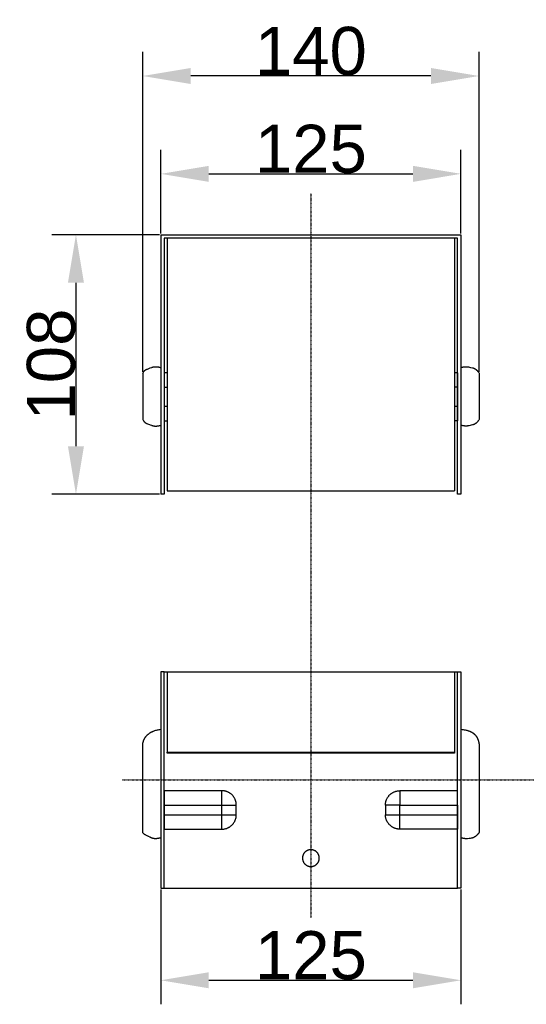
# Model space of a CAD drawing. Header units: millimetres. Extents: x 580 to 2065, y -13 to 1037.
# Tile 4 of 7: x 1121 to 1332, y 339 to 748. Entities that reach past the tile are written whole.
import ezdxf

# ---------------------------------------------------------------- set-up
doc = ezdxf.new("R2010")
doc.units = ezdxf.units.MM
doc.header["$LTSCALE"] = 0.1
doc.linetypes.add('CENTER', pattern=[0.6, 0.375, -0.075, 0.075, -0.075])
for name, color, linetype in [('CEN', 1, 'CENTER'), ('DEFAULT', 7, 'Continuous'), ('OUTLINE', 2, 'Continuous')]:
    doc.layers.add(name, color=color, linetype=linetype)
doc.styles.add('ARIAL', font='arial_0.ttf')
doc.dimstyles.new('DIMENSION STYLE 01', dxfattribs={"dimtxt": 20, "dimasz": 20, "dimexe": 10, "dimexo": 0.5, "dimgap": 0.09, "dimtad": 1, "dimtoh": 1, "dimdec": 0, "dimzin": 0, "dimdsep": 46, "dimtxsty": 'ARIAL', "dimcen": 0.5, "dimadec": 1, "dimazin": 0, "dimtfac": 1, "dimtdec": 4, "dimtofl": 0, "dimtmove": 0, "dimatfit": 3, "dimfxl": 1, "dimtolj": 1, "dimtzin": 0, "dimarcsym": 0})

# ---------------------------------------------------------------- blocks, each defined once
blk = doc.blocks.new('*D155')
at = {"layer": 'DEFAULT', "color": 0, "lineweight": -2, "transparency": 16777216}
for p, q in [((1180.06, 659.47), (1180.06, 694.31)), ((1305.06, 659.47), (1305.06, 694.31)), ((1200.06, 684.31), (1285.06, 684.31))]:
    blk.add_line(p, q, dxfattribs=at)
at = {"layer": 'DEFAULT', "color": 0, "transparency": 16777216}
for points in [[(1200.06, 687.64), (1200.06, 680.97), (1180.06, 684.31)], [(1285.06, 687.64), (1285.06, 680.97), (1305.06, 684.31)]]:
    blk.add_solid(points, dxfattribs=at)
at = {"layer": 'Defpoints', "color": 0, "transparency": 16777216}
for p in [(1305.06, 684.31), (1180.06, 658.97), (1305.06, 658.97)]:
    blk.add_point(p, dxfattribs=at)
at = {"layer": 'DEFAULT', "color": 0, "transparency": 16777216, "insert": (1242.56, 694.61), "char_height": 20, "attachment_point": 5, "style": 'ARIAL'}
blk.add_mtext('\\A1;125', dxfattribs=at)
blk = doc.blocks.new('*D156')
at = {"layer": 'DEFAULT', "color": 0, "lineweight": -2, "transparency": 16777216}
for p, q in [((1172.56, 601.88), (1172.56, 735.03)), ((1312.56, 601.88), (1312.56, 735.03)), ((1292.56, 725.03), (1192.56, 725.03))]:
    blk.add_line(p, q, dxfattribs=at)
at = {"layer": 'DEFAULT', "color": 0, "transparency": 16777216}
for points in [[(1192.56, 728.36), (1192.56, 721.69), (1172.56, 725.03)], [(1292.56, 728.36), (1292.56, 721.69), (1312.56, 725.03)]]:
    blk.add_solid(points, dxfattribs=at)
at = {"layer": 'Defpoints', "color": 0, "transparency": 16777216}
for p in [(1172.56, 725.03), (1172.56, 601.38), (1312.56, 601.38)]:
    blk.add_point(p, dxfattribs=at)
at = {"layer": 'DEFAULT', "color": 0, "transparency": 16777216, "insert": (1242.56, 735.33), "char_height": 20, "attachment_point": 5, "style": 'ARIAL'}
blk.add_mtext('\\A1;140', dxfattribs=at)
blk = doc.blocks.new('*D158')
at = {"layer": 'DEFAULT', "color": 0, "lineweight": -2, "transparency": 16777216}
for p, q in [((1179.56, 658.97), (1134.76, 658.97)), ((1144.76, 638.97), (1144.76, 570.97)), ((1179.56, 550.97), (1134.76, 550.97))]:
    blk.add_line(p, q, dxfattribs=at)
at = {"layer": 'DEFAULT', "color": 0, "transparency": 16777216}
for points in [[(1141.43, 638.97), (1148.1, 638.97), (1144.76, 658.97)], [(1141.43, 570.97), (1148.1, 570.97), (1144.76, 550.97)]]:
    blk.add_solid(points, dxfattribs=at)
at = {"layer": 'Defpoints', "color": 0, "transparency": 16777216}
for p in [(1180.06, 658.97), (1144.76, 550.97), (1180.06, 550.97)]:
    blk.add_point(p, dxfattribs=at)
at = {"layer": 'DEFAULT', "color": 0, "transparency": 16777216, "insert": (1134.46, 604.97), "char_height": 20, "attachment_point": 5, "rotation": 90, "style": 'ARIAL'}
blk.add_mtext('\\A1;108', dxfattribs=at)
blk = doc.blocks.new('*D159')
at = {"layer": 'DEFAULT', "color": 0, "lineweight": -2, "transparency": 16777216}
for p, q in [((1180.06, 386.61), (1180.06, 338.78)), ((1305.06, 386.61), (1305.06, 338.78)), ((1200.06, 348.78), (1285.06, 348.78))]:
    blk.add_line(p, q, dxfattribs=at)
at = {"layer": 'DEFAULT', "color": 0, "transparency": 16777216}
for points in [[(1200.06, 352.11), (1200.06, 345.44), (1180.06, 348.78)], [(1285.06, 352.11), (1285.06, 345.44), (1305.06, 348.78)]]:
    blk.add_solid(points, dxfattribs=at)
at = {"layer": 'Defpoints', "color": 0, "transparency": 16777216}
for p in [(1180.06, 387.11), (1305.06, 387.11), (1305.06, 348.78)]:
    blk.add_point(p, dxfattribs=at)
at = {"layer": 'DEFAULT', "color": 0, "transparency": 16777216, "insert": (1242.56, 359.08), "char_height": 20, "attachment_point": 5, "style": 'ARIAL'}
blk.add_mtext('\\A1;125', dxfattribs=at)

msp = doc.modelspace()

# ---------------------------------------------------------------- linework, layer by layer
at = {"layer": 'CEN'}
for p, q in [((1242.56, 676.19), (1242.56, 374.76)), ((1163.96, 432.11), (1490.65, 432.11))]:
    msp.add_line(p, q, dxfattribs=at)
at = {"layer": 'OUTLINE'}
for p, q in [((1180.06, 658.97), (1305.06, 658.97)), ((1180.06, 658.97), (1180.06, 595.97)), ((1181.51, 657.51), (1181.51, 550.97)), ((1182.72, 657.51), (1181.51, 657.51)), ((1182.72, 657.51), (1182.72, 595.97)), ((1302.41, 657.51), (1182.72, 657.51)), ((1303.61, 657.51), (1302.41, 657.51)), ((1302.41, 657.51), (1302.41, 595.97)), ((1303.61, 595.97), (1303.61, 657.51)), ((1305.06, 658.97), (1305.06, 550.97)), ((1173.16, 602.22), (1173.24, 602.31)), ((1173.24, 602.31), (1173.28, 602.36)), ((1173.28, 602.36), (1173.32, 602.4)), ((1173.32, 602.4), (1173.36, 602.44)), ((1173.36, 602.44), (1173.41, 602.49)), ((1173.41, 602.49), (1173.46, 602.53)), ((1173.46, 602.53), (1173.5, 602.57)), ((1173.5, 602.57), (1173.56, 602.62)), ((1173.56, 602.62), (1173.61, 602.66)), ((1173.61, 602.66), (1173.67, 602.7)), ((1173.67, 602.7), (1173.73, 602.74)), ((1173.73, 602.74), (1173.79, 602.78)), ((1173.79, 602.78), (1173.86, 602.82)), ((1173.86, 602.82), (1173.93, 602.86)), ((1173.93, 602.86), (1174.01, 602.9)), ((1174.01, 602.9), (1174.09, 602.94)), ((1174.09, 602.94), (1174.17, 602.97)), ((1174.17, 602.97), (1174.34, 603.04)), ((1174.34, 603.04), (1174.52, 603.11)), ((1174.52, 603.11), (1175.7, 603.53)), ((1175.7, 603.53), (1176.26, 603.76)), ((1176.26, 603.76), (1176.36, 603.79)), ((1176.36, 603.79), (1176.46, 603.83)), ((1176.46, 603.83), (1176.56, 603.86)), ((1176.56, 603.86), (1176.67, 603.89)), ((1176.67, 603.89), (1176.77, 603.92)), ((1176.77, 603.92), (1176.88, 603.95)), ((1176.88, 603.95), (1176.98, 603.97)), ((1176.98, 603.97), (1177.09, 603.99)), ((1177.09, 603.99), (1177.2, 604.01)), ((1177.2, 604.01), (1177.31, 604.03)), ((1177.31, 604.03), (1177.42, 604.04)), ((1177.42, 604.04), (1177.53, 604.05)), ((1177.53, 604.05), (1177.64, 604.06)), ((1177.64, 604.06), (1177.76, 604.07)), ((1177.76, 604.07), (1177.87, 604.07)), ((1177.87, 604.07), (1177.98, 604.07)), ((1177.98, 604.07), (1178.09, 604.07)), ((1178.09, 604.07), (1178.21, 604.07)), ((1178.21, 604.07), (1178.33, 604.06)), ((1178.33, 604.06), (1178.45, 604.05)), ((1178.45, 604.05), (1178.57, 604.04)), ((1178.57, 604.04), (1178.69, 604.03)), ((1178.69, 604.03), (1178.81, 604.01)), ((1178.81, 604.01), (1179.05, 603.98)), ((1179.05, 603.98), (1179.18, 603.95)), ((1179.18, 603.95), (1179.3, 603.93)), ((1179.3, 603.93), (1179.56, 603.87)), ((1179.56, 603.87), (1179.81, 603.8)), ((1179.81, 603.8), (1180.06, 603.73)), ((1305.06, 603.73), (1305.32, 603.8)), ((1305.32, 603.8), (1305.57, 603.87)), ((1305.57, 603.87), (1305.83, 603.93)), ((1305.83, 603.93), (1305.96, 603.95)), ((1305.96, 603.95), (1306.08, 603.98)), ((1306.08, 603.98), (1306.2, 604)), ((1306.2, 604), (1306.32, 604.01)), ((1306.32, 604.01), (1306.44, 604.03)), ((1306.44, 604.03), (1306.56, 604.04)), ((1306.56, 604.04), (1306.68, 604.05)), ((1306.68, 604.05), (1306.8, 604.06)), ((1306.8, 604.06), (1306.92, 604.07)), ((1306.92, 604.07), (1307.04, 604.07)), ((1307.04, 604.07), (1307.16, 604.07)), ((1307.16, 604.07), (1307.27, 604.07)), ((1307.27, 604.07), (1307.38, 604.06)), ((1307.38, 604.06), (1307.49, 604.06)), ((1307.49, 604.06), (1307.61, 604.05)), ((1307.61, 604.05), (1307.72, 604.04)), ((1307.72, 604.04), (1307.83, 604.02)), ((1307.83, 604.02), (1307.94, 604.01)), ((1307.94, 604.01), (1308.05, 603.99)), ((1308.05, 603.99), (1308.16, 603.97)), ((1308.16, 603.97), (1308.95, 603.79)), ((1308.95, 603.79), (1309.88, 603.58)), ((1309.88, 603.58), (1310.07, 603.53)), ((1310.07, 603.53), (1310.25, 603.47)), ((1310.25, 603.47), (1310.33, 603.45)), ((1310.33, 603.45), (1310.42, 603.42)), ((1310.42, 603.42), (1310.49, 603.39)), ((1310.49, 603.39), (1310.57, 603.36)), ((1310.57, 603.36), (1310.64, 603.33)), ((1310.64, 603.33), (1310.71, 603.3)), ((1310.71, 603.3), (1310.77, 603.27)), ((1310.77, 603.27), (1310.83, 603.24)), ((1310.83, 603.24), (1310.89, 603.21)), ((1310.89, 603.21), (1310.94, 603.17)), ((1310.94, 603.17), (1310.99, 603.14)), ((1310.99, 603.14), (1311.04, 603.11)), ((1311.04, 603.11), (1311.09, 603.07)), ((1311.09, 603.07), (1311.14, 603.04)), ((1311.14, 603.04), (1311.18, 603)), ((1311.18, 603), (1311.22, 602.97)), ((1311.22, 602.97), (1311.31, 602.9)), ((1311.31, 602.9), (1311.4, 602.82)), ((1311.4, 602.82), (1311.48, 602.74)), ((1311.48, 602.74), (1311.57, 602.65)), ((1311.57, 602.65), (1311.65, 602.57)), ((1311.65, 602.57), (1311.73, 602.48)), ((1311.73, 602.48), (1311.81, 602.4)), ((1311.81, 602.4), (1311.89, 602.31)), ((1311.89, 602.31), (1311.97, 602.22)), ((1172.56, 601.38), (1172.7, 601.6)), ((1172.56, 601.37), (1172.56, 582.06)), ((1172.7, 601.6), (1172.85, 601.81)), ((1172.85, 601.81), (1172.93, 601.92)), ((1172.93, 601.92), (1173, 602.02)), ((1173, 602.02), (1173.08, 602.12)), ((1173.08, 602.12), (1173.16, 602.22)), ((1182.72, 601.55), (1181.52, 601.55)), ((1181.52, 601.55), (1181.52, 595.55)), ((1303.61, 601.55), (1302.41, 601.55)), ((1303.61, 601.55), (1303.61, 595.55)), ((1311.97, 602.22), (1312.05, 602.12)), ((1312.05, 602.12), (1312.13, 602.02)), ((1312.13, 602.02), (1312.2, 601.91)), ((1312.2, 601.91), (1312.28, 601.81)), ((1312.28, 601.81), (1312.43, 601.6)), ((1312.43, 601.6), (1312.56, 601.38)), ((1312.56, 601.37), (1312.56, 582.06)), ((1180.06, 595.97), (1180.06, 550.97)), ((1181.52, 595.55), (1182.72, 595.55)), ((1181.52, 595.55), (1181.52, 587.55)), ((1182.72, 595.97), (1182.72, 552.47)), ((1302.41, 595.97), (1302.41, 552.47)), ((1303.61, 595.55), (1302.41, 595.55)), ((1303.61, 550.97), (1303.61, 595.97)), ((1303.61, 595.55), (1303.61, 587.55)), ((1182.72, 587.55), (1181.52, 587.55)), ((1181.52, 587.55), (1181.52, 581.55)), ((1303.61, 587.55), (1302.41, 587.55)), ((1303.61, 587.55), (1303.61, 581.55)), ((1172.56, 582.06), (1172.7, 581.84)), ((1172.7, 581.84), (1172.85, 581.63)), ((1312.42, 581.84), (1312.28, 581.63)), ((1312.56, 582.06), (1312.42, 581.84)), ((1172.85, 581.63), (1172.92, 581.53)), ((1172.92, 581.53), (1173, 581.42)), ((1173, 581.42), (1173.08, 581.32)), ((1173.08, 581.32), (1173.16, 581.22)), ((1173.16, 581.22), (1173.24, 581.13)), ((1173.24, 581.13), (1173.28, 581.09)), ((1173.28, 581.09), (1173.32, 581.04)), ((1173.32, 581.04), (1173.36, 581)), ((1173.36, 581), (1173.41, 580.96)), ((1173.41, 580.96), (1173.45, 580.91)), ((1173.45, 580.91), (1173.5, 580.87)), ((1173.5, 580.87), (1173.55, 580.83)), ((1173.55, 580.83), (1173.61, 580.79)), ((1173.61, 580.79), (1173.66, 580.74)), ((1173.66, 580.74), (1173.72, 580.7)), ((1173.72, 580.7), (1173.79, 580.66)), ((1173.79, 580.66), (1173.86, 580.62)), ((1173.86, 580.62), (1173.93, 580.58)), ((1173.93, 580.58), (1174.01, 580.54)), ((1174.01, 580.54), (1174.08, 580.51)), ((1174.08, 580.51), (1174.17, 580.47)), ((1174.17, 580.47), (1174.34, 580.4)), ((1174.34, 580.4), (1174.51, 580.33)), ((1174.51, 580.33), (1175.41, 580.02)), ((1175.41, 580.02), (1175.69, 579.91)), ((1175.69, 579.91), (1176.25, 579.69)), ((1176.25, 579.69), (1176.35, 579.65)), ((1176.35, 579.65), (1176.45, 579.61)), ((1176.45, 579.61), (1176.55, 579.58)), ((1176.55, 579.58), (1176.66, 579.55)), ((1176.66, 579.55), (1176.76, 579.52)), ((1176.76, 579.52), (1176.87, 579.49)), ((1176.87, 579.49), (1176.97, 579.47)), ((1176.97, 579.47), (1177.08, 579.45)), ((1177.08, 579.45), (1177.19, 579.43)), ((1177.19, 579.43), (1177.3, 579.42)), ((1177.3, 579.42), (1177.41, 579.4)), ((1177.41, 579.4), (1177.52, 579.39)), ((1177.52, 579.39), (1177.63, 579.38)), ((1177.63, 579.38), (1177.75, 579.38)), ((1177.75, 579.38), (1177.86, 579.37)), ((1177.86, 579.37), (1177.97, 579.37)), ((1177.97, 579.37), (1178.09, 579.37)), ((1178.09, 579.37), (1178.21, 579.37)), ((1178.21, 579.37), (1178.33, 579.38)), ((1178.33, 579.38), (1178.45, 579.39)), ((1178.45, 579.39), (1178.57, 579.4)), ((1178.57, 579.4), (1178.69, 579.41)), ((1178.69, 579.41), (1178.81, 579.43)), ((1178.81, 579.43), (1178.92, 579.44)), ((1178.92, 579.44), (1179.04, 579.46)), ((1179.04, 579.46), (1179.17, 579.49)), ((1179.17, 579.49), (1179.3, 579.51)), ((1179.3, 579.51), (1179.56, 579.57)), ((1179.56, 579.57), (1179.81, 579.64)), ((1179.81, 579.64), (1180.06, 579.71)), ((1181.52, 581.55), (1182.72, 581.55)), ((1303.61, 581.55), (1302.41, 581.55)), ((1305.32, 579.64), (1305.06, 579.71)), ((1305.57, 579.57), (1305.32, 579.64)), ((1305.82, 579.51), (1305.57, 579.57)), ((1305.95, 579.49), (1305.82, 579.51)), ((1306.08, 579.46), (1305.95, 579.49)), ((1306.32, 579.43), (1306.08, 579.46)), ((1306.44, 579.41), (1306.32, 579.43)), ((1306.56, 579.4), (1306.44, 579.41)), ((1306.67, 579.39), (1306.56, 579.4)), ((1306.79, 579.38), (1306.67, 579.39)), ((1306.91, 579.37), (1306.79, 579.38)), ((1307.03, 579.37), (1306.91, 579.37)), ((1307.15, 579.37), (1307.03, 579.37)), ((1307.26, 579.37), (1307.15, 579.37)), ((1307.37, 579.37), (1307.26, 579.37)), ((1307.48, 579.38), (1307.37, 579.37)), ((1307.6, 579.39), (1307.48, 579.38)), ((1307.71, 579.4), (1307.6, 579.39)), ((1307.82, 579.41), (1307.71, 579.4)), ((1307.93, 579.43), (1307.82, 579.41)), ((1308.04, 579.45), (1307.93, 579.43)), ((1308.15, 579.47), (1308.04, 579.45)), ((1308.38, 579.52), (1308.15, 579.47)), ((1309.87, 579.86), (1308.38, 579.52)), ((1310.06, 579.91), (1309.87, 579.86)), ((1310.24, 579.96), (1310.06, 579.91)), ((1310.33, 579.99), (1310.24, 579.96)), ((1310.41, 580.02), (1310.33, 579.99)), ((1310.49, 580.04), (1310.41, 580.02)), ((1310.56, 580.07), (1310.49, 580.04)), ((1310.63, 580.1), (1310.56, 580.07)), ((1310.7, 580.13), (1310.63, 580.1)), ((1310.76, 580.17), (1310.7, 580.13)), ((1310.82, 580.2), (1310.76, 580.17)), ((1310.88, 580.23), (1310.82, 580.2)), ((1310.93, 580.26), (1310.88, 580.23)), ((1310.99, 580.29), (1310.93, 580.26)), ((1311.04, 580.33), (1310.99, 580.29)), ((1311.08, 580.36), (1311.04, 580.33)), ((1311.13, 580.4), (1311.08, 580.36)), ((1311.18, 580.43), (1311.13, 580.4)), ((1311.22, 580.47), (1311.18, 580.43)), ((1311.3, 580.54), (1311.22, 580.47)), ((1311.39, 580.62), (1311.3, 580.54)), ((1311.48, 580.7), (1311.39, 580.62)), ((1311.56, 580.78), (1311.48, 580.7)), ((1311.65, 580.87), (1311.56, 580.78)), ((1311.73, 580.95), (1311.65, 580.87)), ((1311.81, 581.04), (1311.73, 580.95)), ((1311.89, 581.13), (1311.81, 581.04)), ((1311.96, 581.22), (1311.89, 581.13)), ((1312.05, 581.32), (1311.96, 581.22)), ((1312.12, 581.42), (1312.05, 581.32)), ((1312.2, 581.52), (1312.12, 581.42)), ((1312.28, 581.63), (1312.2, 581.52)), ((1181.51, 550.97), (1180.06, 550.97)), ((1182.72, 552.47), (1302.41, 552.47)), ((1305.06, 550.97), (1303.61, 550.97)), ((1181.51, 477.11), (1180.06, 477.11)), ((1180.06, 477.11), (1180.06, 387.11)), ((1181.51, 387.11), (1181.51, 477.11)), ((1181.51, 477.11), (1182.72, 477.11)), ((1182.72, 477.11), (1302.41, 477.11)), ((1182.72, 477.11), (1182.72, 443.63)), ((1302.41, 477.11), (1303.61, 477.11)), ((1302.41, 477.11), (1302.41, 443.63)), ((1303.61, 477.11), (1305.06, 477.11)), ((1303.61, 387.11), (1303.61, 477.11)), ((1305.06, 477.11), (1305.06, 387.11)), ((1174.25, 450.61), (1174.36, 450.72)), ((1174.36, 450.72), (1174.47, 450.83)), ((1174.47, 450.83), (1174.58, 450.94)), ((1174.58, 450.94), (1174.7, 451.04)), ((1174.7, 451.04), (1174.82, 451.14)), ((1174.82, 451.14), (1174.94, 451.24)), ((1174.94, 451.24), (1175.06, 451.34)), ((1175.06, 451.34), (1175.19, 451.44)), ((1175.19, 451.44), (1175.32, 451.53)), ((1175.32, 451.53), (1175.45, 451.62)), ((1175.45, 451.62), (1175.58, 451.71)), ((1175.58, 451.71), (1175.72, 451.79)), ((1175.72, 451.79), (1175.86, 451.88)), ((1175.86, 451.88), (1176, 451.96)), ((1176, 451.96), (1176.14, 452.03)), ((1176.14, 452.03), (1176.28, 452.11)), ((1176.28, 452.11), (1176.43, 452.18)), ((1176.43, 452.18), (1176.58, 452.26)), ((1176.58, 452.26), (1176.73, 452.32)), ((1176.73, 452.32), (1176.88, 452.39)), ((1176.88, 452.39), (1177.03, 452.45)), ((1177.03, 452.45), (1177.35, 452.58)), ((1177.35, 452.58), (1177.67, 452.69)), ((1177.67, 452.69), (1177.99, 452.79)), ((1177.99, 452.79), (1178.33, 452.88)), ((1178.33, 452.88), (1178.66, 452.96)), ((1178.66, 452.96), (1179.01, 453.04)), ((1179.01, 453.04), (1179.36, 453.1)), ((1179.36, 453.1), (1179.71, 453.15)), ((1179.71, 453.15), (1180.06, 453.2)), ((1305.06, 453.2), (1305.51, 453.15)), ((1305.51, 453.15), (1305.94, 453.1)), ((1305.94, 453.1), (1306.36, 453.04)), ((1306.36, 453.04), (1306.76, 452.96)), ((1306.76, 452.96), (1307.15, 452.88)), ((1307.15, 452.88), (1307.52, 452.79)), ((1307.52, 452.79), (1307.7, 452.74)), ((1307.7, 452.74), (1307.88, 452.69)), ((1307.88, 452.69), (1308.05, 452.63)), ((1308.05, 452.63), (1308.22, 452.58)), ((1308.22, 452.58), (1308.38, 452.52)), ((1308.38, 452.52), (1308.55, 452.45)), ((1308.55, 452.45), (1308.7, 452.39)), ((1308.7, 452.39), (1308.86, 452.32)), ((1308.86, 452.32), (1309.01, 452.26)), ((1309.01, 452.26), (1309.16, 452.18)), ((1309.16, 452.18), (1309.3, 452.11)), ((1309.3, 452.11), (1309.44, 452.03)), ((1309.44, 452.03), (1309.58, 451.96)), ((1309.58, 451.96), (1309.72, 451.88)), ((1309.72, 451.88), (1309.85, 451.79)), ((1309.85, 451.79), (1309.98, 451.71)), ((1309.98, 451.71), (1310.1, 451.62)), ((1310.1, 451.62), (1310.22, 451.53)), ((1310.22, 451.53), (1310.34, 451.44)), ((1310.34, 451.44), (1310.45, 451.34)), ((1310.45, 451.34), (1310.57, 451.24)), ((1310.57, 451.24), (1310.67, 451.14)), ((1310.67, 451.14), (1310.78, 451.04)), ((1310.78, 451.04), (1310.88, 450.94)), ((1310.88, 450.94), (1310.98, 450.83)), ((1310.98, 450.83), (1311.08, 450.72)), ((1311.08, 450.72), (1311.17, 450.61)), ((1172.56, 447.04), (1172.59, 447.21)), ((1172.56, 410.26), (1172.56, 447.04)), ((1172.59, 447.21), (1172.62, 447.38)), ((1172.62, 447.38), (1172.65, 447.54)), ((1172.65, 447.54), (1172.69, 447.71)), ((1172.69, 447.71), (1172.73, 447.87)), ((1172.73, 447.87), (1172.77, 448.03)), ((1172.77, 448.03), (1172.82, 448.19)), ((1172.82, 448.19), (1172.87, 448.34)), ((1172.87, 448.34), (1172.92, 448.49)), ((1172.92, 448.49), (1172.98, 448.64)), ((1172.98, 448.64), (1173.04, 448.79)), ((1173.04, 448.79), (1173.11, 448.94)), ((1173.11, 448.94), (1173.18, 449.08)), ((1173.18, 449.08), (1173.25, 449.22)), ((1173.25, 449.22), (1173.33, 449.36)), ((1173.33, 449.36), (1173.4, 449.49)), ((1173.4, 449.49), (1173.49, 449.63)), ((1173.49, 449.63), (1173.57, 449.76)), ((1173.57, 449.76), (1173.66, 449.89)), ((1173.66, 449.89), (1173.75, 450.01)), ((1173.75, 450.01), (1173.84, 450.14)), ((1173.84, 450.14), (1173.94, 450.26)), ((1173.94, 450.26), (1174.04, 450.38)), ((1174.04, 450.38), (1174.14, 450.49)), ((1174.14, 450.49), (1174.25, 450.61)), ((1311.17, 450.61), (1311.26, 450.49)), ((1311.26, 450.49), (1311.35, 450.38)), ((1311.35, 450.38), (1311.43, 450.26)), ((1311.43, 450.26), (1311.51, 450.14)), ((1311.51, 450.14), (1311.59, 450.01)), ((1311.59, 450.01), (1311.66, 449.89)), ((1311.66, 449.89), (1311.73, 449.76)), ((1311.73, 449.76), (1311.8, 449.63)), ((1311.8, 449.63), (1311.87, 449.49)), ((1311.87, 449.49), (1311.93, 449.36)), ((1311.93, 449.36), (1311.99, 449.22)), ((1311.99, 449.22), (1312.05, 449.08)), ((1312.05, 449.08), (1312.11, 448.94)), ((1312.11, 448.94), (1312.16, 448.79)), ((1312.16, 448.79), (1312.21, 448.64)), ((1312.21, 448.64), (1312.26, 448.49)), ((1312.26, 448.49), (1312.3, 448.34)), ((1312.3, 448.34), (1312.34, 448.19)), ((1312.34, 448.19), (1312.38, 448.03)), ((1312.38, 448.03), (1312.42, 447.87)), ((1312.42, 447.87), (1312.45, 447.71)), ((1312.45, 447.71), (1312.51, 447.38)), ((1312.51, 447.38), (1312.56, 447.04)), ((1312.56, 447.04), (1312.56, 410.26)), ((1182.72, 443.25), (1182.72, 443.63)), ((1182.72, 443.63), (1302.41, 443.63)), ((1302.41, 443.25), (1182.72, 443.25)), ((1302.41, 443.63), (1302.41, 443.25)), ((1205.52, 427.65), (1181.52, 427.65)), ((1181.52, 427.65), (1181.52, 421.65)), ((1205.73, 427.64), (1205.52, 427.65)), ((1205.52, 421.65), (1205.52, 427.65)), ((1205.93, 427.63), (1205.73, 427.64)), ((1206.14, 427.61), (1205.93, 427.63)), ((1206.34, 427.59), (1206.14, 427.61)), ((1206.54, 427.56), (1206.34, 427.59)), ((1206.74, 427.52), (1206.54, 427.56)), ((1206.94, 427.48), (1206.74, 427.52)), ((1207.14, 427.42), (1206.94, 427.48)), ((1207.34, 427.37), (1207.14, 427.42)), ((1207.53, 427.3), (1207.34, 427.37)), ((1207.72, 427.23), (1207.53, 427.3)), ((1207.91, 427.15), (1207.72, 427.23)), ((1208.1, 427.06), (1207.91, 427.15)), ((1208.28, 426.97), (1208.1, 427.06)), ((1208.46, 426.88), (1208.28, 426.97)), ((1208.64, 426.77), (1208.46, 426.88)), ((1208.81, 426.66), (1208.64, 426.77)), ((1208.98, 426.55), (1208.81, 426.66)), ((1209.15, 426.43), (1208.98, 426.55)), ((1209.31, 426.3), (1209.15, 426.43)), ((1209.46, 426.17), (1209.31, 426.3)), ((1209.62, 426.03), (1209.46, 426.17)), ((1275.51, 426.03), (1275.66, 426.17)), ((1275.66, 426.17), (1275.82, 426.3)), ((1275.82, 426.3), (1275.98, 426.43)), ((1275.98, 426.43), (1276.15, 426.55)), ((1276.15, 426.55), (1276.32, 426.66)), ((1276.32, 426.66), (1276.49, 426.77)), ((1276.49, 426.77), (1276.67, 426.88)), ((1276.67, 426.88), (1276.85, 426.97)), ((1276.85, 426.97), (1277.03, 427.06)), ((1277.03, 427.06), (1277.22, 427.15)), ((1277.22, 427.15), (1277.41, 427.23)), ((1277.41, 427.23), (1277.6, 427.3)), ((1277.6, 427.3), (1277.79, 427.37)), ((1277.79, 427.37), (1277.99, 427.42)), ((1277.99, 427.42), (1278.19, 427.48)), ((1278.19, 427.48), (1278.39, 427.52)), ((1278.39, 427.52), (1278.59, 427.56)), ((1278.59, 427.56), (1278.79, 427.59)), ((1278.79, 427.59), (1278.99, 427.61)), ((1278.99, 427.61), (1279.2, 427.63)), ((1279.2, 427.63), (1279.4, 427.64)), ((1279.4, 427.64), (1279.61, 427.65)), ((1303.61, 427.65), (1279.61, 427.65)), ((1279.61, 427.65), (1279.61, 421.65)), ((1303.61, 421.65), (1303.61, 427.65)), ((1209.76, 425.89), (1209.62, 426.03)), ((1209.91, 425.74), (1209.76, 425.89)), ((1210.04, 425.59), (1209.91, 425.74)), ((1210.18, 425.43), (1210.04, 425.59)), ((1210.3, 425.27), (1210.18, 425.43)), ((1210.42, 425.11), (1210.3, 425.27)), ((1210.54, 424.94), (1210.42, 425.11)), ((1210.65, 424.76), (1210.54, 424.94)), ((1210.75, 424.59), (1210.65, 424.76)), ((1210.85, 424.41), (1210.75, 424.59)), ((1210.94, 424.22), (1210.85, 424.41)), ((1211.02, 424.04), (1210.94, 424.22)), ((1211.1, 423.85), (1211.02, 424.04)), ((1211.17, 423.66), (1211.1, 423.85)), ((1211.24, 423.46), (1211.17, 423.66)), ((1211.3, 423.26), (1211.24, 423.46)), ((1211.35, 423.07), (1211.3, 423.26)), ((1211.4, 422.87), (1211.35, 423.07)), ((1211.43, 422.67), (1211.4, 422.87)), ((1211.47, 422.46), (1211.43, 422.67)), ((1211.49, 422.26), (1211.47, 422.46)), ((1211.51, 422.06), (1211.49, 422.26)), ((1211.52, 421.85), (1211.51, 422.06)), ((1273.61, 421.85), (1273.62, 422.06)), ((1273.62, 422.06), (1273.64, 422.26)), ((1273.64, 422.26), (1273.66, 422.46)), ((1273.66, 422.46), (1273.69, 422.67)), ((1273.69, 422.67), (1273.73, 422.87)), ((1273.73, 422.87), (1273.78, 423.07)), ((1273.78, 423.07), (1273.83, 423.26)), ((1273.83, 423.26), (1273.89, 423.46)), ((1273.89, 423.46), (1273.95, 423.66)), ((1273.95, 423.66), (1274.03, 423.85)), ((1274.03, 423.85), (1274.1, 424.04)), ((1274.1, 424.04), (1274.19, 424.22)), ((1274.19, 424.22), (1274.28, 424.41)), ((1274.28, 424.41), (1274.38, 424.59)), ((1274.38, 424.59), (1274.48, 424.76)), ((1274.48, 424.76), (1274.59, 424.94)), ((1274.59, 424.94), (1274.71, 425.11)), ((1274.71, 425.11), (1274.83, 425.27)), ((1274.83, 425.27), (1274.95, 425.43)), ((1274.95, 425.43), (1275.08, 425.59)), ((1275.08, 425.59), (1275.22, 425.74)), ((1275.22, 425.74), (1275.36, 425.89)), ((1275.36, 425.89), (1275.51, 426.03)), ((1181.52, 421.65), (1205.52, 421.65)), ((1181.52, 421.65), (1181.52, 417.65)), ((1205.52, 417.65), (1205.52, 421.65)), ((1205.52, 421.65), (1211.52, 421.65)), ((1211.52, 421.65), (1211.52, 421.85)), ((1211.52, 417.65), (1211.52, 421.65)), ((1273.61, 421.65), (1273.61, 421.85)), ((1279.61, 421.65), (1273.61, 421.65)), ((1273.61, 421.65), (1273.61, 417.65)), ((1279.61, 417.65), (1279.61, 421.65)), ((1279.61, 421.65), (1303.61, 421.65)), ((1303.61, 421.65), (1303.61, 417.65)), ((1181.52, 417.65), (1181.52, 411.65)), ((1181.52, 417.65), (1205.52, 417.65)), ((1205.52, 411.65), (1205.52, 417.65)), ((1205.52, 417.65), (1211.52, 417.65)), ((1210.04, 413.7), (1210.18, 413.86)), ((1210.18, 413.86), (1210.3, 414.02)), ((1210.3, 414.02), (1210.42, 414.19)), ((1210.42, 414.19), (1210.54, 414.36)), ((1210.54, 414.36), (1210.65, 414.53)), ((1210.65, 414.53), (1210.75, 414.71)), ((1210.75, 414.71), (1210.85, 414.89)), ((1210.85, 414.89), (1210.94, 415.07)), ((1210.94, 415.07), (1211.02, 415.26)), ((1211.02, 415.26), (1211.1, 415.45)), ((1211.1, 415.45), (1211.17, 415.64)), ((1211.17, 415.64), (1211.24, 415.83)), ((1211.24, 415.83), (1211.3, 416.03)), ((1211.3, 416.03), (1211.35, 416.23)), ((1211.35, 416.23), (1211.4, 416.43)), ((1211.4, 416.43), (1211.43, 416.63)), ((1211.43, 416.63), (1211.47, 416.83)), ((1211.47, 416.83), (1211.49, 417.03)), ((1211.49, 417.03), (1211.51, 417.24)), ((1211.51, 417.24), (1211.52, 417.44)), ((1211.52, 417.44), (1211.52, 417.65)), ((1273.61, 417.65), (1279.61, 417.65)), ((1273.61, 417.44), (1273.61, 417.65)), ((1273.62, 417.24), (1273.61, 417.44)), ((1273.64, 417.03), (1273.62, 417.24)), ((1273.66, 416.83), (1273.64, 417.03)), ((1273.69, 416.63), (1273.66, 416.83)), ((1273.73, 416.43), (1273.69, 416.63)), ((1273.78, 416.23), (1273.73, 416.43)), ((1273.83, 416.03), (1273.78, 416.23)), ((1273.89, 415.83), (1273.83, 416.03)), ((1273.95, 415.64), (1273.89, 415.83)), ((1274.03, 415.45), (1273.95, 415.64)), ((1274.1, 415.26), (1274.03, 415.45)), ((1274.19, 415.07), (1274.1, 415.26)), ((1274.28, 414.89), (1274.19, 415.07)), ((1274.38, 414.71), (1274.28, 414.89)), ((1274.48, 414.53), (1274.38, 414.71)), ((1274.59, 414.36), (1274.48, 414.53)), ((1274.71, 414.19), (1274.59, 414.36)), ((1274.83, 414.02), (1274.71, 414.19)), ((1274.95, 413.86), (1274.83, 414.02)), ((1275.08, 413.7), (1274.95, 413.86)), ((1279.61, 411.65), (1279.61, 417.65)), ((1279.61, 417.65), (1303.61, 417.65)), ((1303.61, 417.65), (1303.61, 411.65)), ((1172.63, 410.15), (1172.56, 410.26)), ((1172.67, 410.1), (1172.63, 410.15)), ((1172.71, 410.05), (1172.67, 410.1)), ((1172.75, 410), (1172.71, 410.05)), ((1172.79, 409.95), (1172.75, 410)), ((1172.83, 409.89), (1172.79, 409.95)), ((1172.88, 409.84), (1172.83, 409.89)), ((1172.93, 409.79), (1172.88, 409.84)), ((1172.98, 409.74), (1172.93, 409.79)), ((1173.04, 409.69), (1172.98, 409.74)), ((1173.09, 409.64), (1173.04, 409.69)), ((1181.52, 411.65), (1205.52, 411.65)), ((1205.52, 411.65), (1205.73, 411.65)), ((1205.73, 411.65), (1205.93, 411.66)), ((1205.93, 411.66), (1206.14, 411.68)), ((1206.14, 411.68), (1206.34, 411.7)), ((1206.34, 411.7), (1206.54, 411.73)), ((1206.54, 411.73), (1206.74, 411.77)), ((1206.74, 411.77), (1206.94, 411.82)), ((1206.94, 411.82), (1207.14, 411.87)), ((1207.14, 411.87), (1207.34, 411.93)), ((1207.34, 411.93), (1207.53, 411.99)), ((1207.53, 411.99), (1207.72, 412.06)), ((1207.72, 412.06), (1207.91, 412.14)), ((1207.91, 412.14), (1208.1, 412.23)), ((1208.1, 412.23), (1208.28, 412.32)), ((1208.28, 412.32), (1208.46, 412.42)), ((1208.46, 412.42), (1208.64, 412.52)), ((1208.64, 412.52), (1208.81, 412.63)), ((1208.81, 412.63), (1208.98, 412.74)), ((1208.98, 412.74), (1209.15, 412.87)), ((1209.15, 412.87), (1209.31, 412.99)), ((1209.31, 412.99), (1209.46, 413.12)), ((1209.46, 413.12), (1209.62, 413.26)), ((1209.62, 413.26), (1209.76, 413.4)), ((1209.76, 413.4), (1209.91, 413.55)), ((1209.91, 413.55), (1210.04, 413.7)), ((1275.22, 413.55), (1275.08, 413.7)), ((1275.36, 413.4), (1275.22, 413.55)), ((1275.51, 413.26), (1275.36, 413.4)), ((1275.66, 413.12), (1275.51, 413.26)), ((1275.82, 412.99), (1275.66, 413.12)), ((1275.98, 412.87), (1275.82, 412.99)), ((1276.15, 412.74), (1275.98, 412.87)), ((1276.32, 412.63), (1276.15, 412.74)), ((1276.49, 412.52), (1276.32, 412.63)), ((1276.67, 412.42), (1276.49, 412.52)), ((1276.85, 412.32), (1276.67, 412.42)), ((1277.03, 412.23), (1276.85, 412.32)), ((1277.22, 412.14), (1277.03, 412.23)), ((1277.41, 412.06), (1277.22, 412.14)), ((1277.6, 411.99), (1277.41, 412.06)), ((1277.79, 411.93), (1277.6, 411.99)), ((1277.99, 411.87), (1277.79, 411.93)), ((1278.19, 411.82), (1277.99, 411.87)), ((1278.39, 411.77), (1278.19, 411.82)), ((1278.59, 411.73), (1278.39, 411.77)), ((1278.79, 411.7), (1278.59, 411.73)), ((1278.99, 411.68), (1278.79, 411.7)), ((1279.2, 411.66), (1278.99, 411.68)), ((1279.4, 411.65), (1279.2, 411.66)), ((1279.61, 411.65), (1279.4, 411.65)), ((1303.61, 411.65), (1279.61, 411.65)), ((1312.2, 409.74), (1312.12, 409.64)), ((1312.27, 409.84), (1312.2, 409.74)), ((1312.42, 410.05), (1312.27, 409.84)), ((1312.56, 410.26), (1312.42, 410.05)), ((1173.16, 409.59), (1173.09, 409.64)), ((1173.22, 409.54), (1173.16, 409.59)), ((1173.29, 409.49), (1173.22, 409.54)), ((1173.37, 409.44), (1173.29, 409.49)), ((1173.44, 409.4), (1173.37, 409.44)), ((1173.52, 409.36), (1173.44, 409.4)), ((1173.68, 409.27), (1173.52, 409.36)), ((1173.86, 409.18), (1173.68, 409.27)), ((1174.72, 408.78), (1173.86, 409.18)), ((1174.86, 408.71), (1174.72, 408.78)), ((1174.98, 408.64), (1174.86, 408.71)), ((1175.6, 408.27), (1174.98, 408.64)), ((1175.69, 408.22), (1175.6, 408.27)), ((1175.79, 408.17), (1175.69, 408.22)), ((1175.89, 408.12), (1175.79, 408.17)), ((1175.98, 408.08), (1175.89, 408.12)), ((1176.08, 408.03), (1175.98, 408.08)), ((1176.18, 407.99), (1176.08, 408.03)), ((1176.28, 407.96), (1176.18, 407.99)), ((1176.38, 407.92), (1176.28, 407.96)), ((1176.48, 407.89), (1176.38, 407.92)), ((1176.59, 407.85), (1176.48, 407.89)), ((1176.69, 407.83), (1176.59, 407.85)), ((1176.8, 407.8), (1176.69, 407.83)), ((1176.9, 407.78), (1176.8, 407.8)), ((1177.01, 407.76), (1176.9, 407.78)), ((1177.11, 407.74), (1177.01, 407.76)), ((1177.22, 407.72), (1177.11, 407.74)), ((1177.33, 407.71), (1177.22, 407.72)), ((1177.44, 407.69), (1177.33, 407.71)), ((1177.55, 407.69), (1177.44, 407.69)), ((1177.66, 407.68), (1177.55, 407.69)), ((1177.78, 407.68), (1177.66, 407.68)), ((1177.89, 407.67), (1177.78, 407.68)), ((1178, 407.67), (1177.89, 407.67)), ((1178.11, 407.68), (1178, 407.67)), ((1178.23, 407.68), (1178.11, 407.68)), ((1178.35, 407.69), (1178.23, 407.68)), ((1178.47, 407.7), (1178.35, 407.69)), ((1178.59, 407.71), (1178.47, 407.7)), ((1178.7, 407.73), (1178.59, 407.71)), ((1178.82, 407.75), (1178.7, 407.73)), ((1178.94, 407.77), (1178.82, 407.75)), ((1179.06, 407.79), (1178.94, 407.77)), ((1179.19, 407.81), (1179.06, 407.79)), ((1179.31, 407.84), (1179.19, 407.81)), ((1179.57, 407.9), (1179.31, 407.84)), ((1179.82, 407.97), (1179.57, 407.9)), ((1180.06, 408.05), (1179.82, 407.97)), ((1305.31, 407.97), (1305.06, 408.05)), ((1305.56, 407.9), (1305.31, 407.97)), ((1305.82, 407.84), (1305.56, 407.9)), ((1305.94, 407.81), (1305.82, 407.84)), ((1306.07, 407.79), (1305.94, 407.81)), ((1306.19, 407.77), (1306.07, 407.79)), ((1306.31, 407.75), (1306.19, 407.77)), ((1306.42, 407.73), (1306.31, 407.75)), ((1306.54, 407.71), (1306.42, 407.73)), ((1306.66, 407.7), (1306.54, 407.71)), ((1306.78, 407.69), (1306.66, 407.7)), ((1306.9, 407.68), (1306.78, 407.69)), ((1307.02, 407.68), (1306.9, 407.68)), ((1307.13, 407.67), (1307.02, 407.68)), ((1307.24, 407.67), (1307.13, 407.67)), ((1307.36, 407.68), (1307.24, 407.67)), ((1307.49, 407.68), (1307.36, 407.68)), ((1307.76, 407.69), (1307.49, 407.68)), ((1308.46, 407.76), (1307.76, 407.69)), ((1308.85, 407.8), (1308.46, 407.76)), ((1309.25, 407.85), (1308.85, 407.8)), ((1309.43, 407.88), (1309.25, 407.85)), ((1309.61, 407.92), (1309.43, 407.88)), ((1309.69, 407.94), (1309.61, 407.92)), ((1309.77, 407.95), (1309.69, 407.94)), ((1309.84, 407.97), (1309.77, 407.95)), ((1309.91, 407.99), (1309.84, 407.97)), ((1309.97, 408.01), (1309.91, 407.99)), ((1310.04, 408.03), (1309.97, 408.01)), ((1310.1, 408.05), (1310.04, 408.03)), ((1310.16, 408.08), (1310.1, 408.05)), ((1310.21, 408.1), (1310.16, 408.08)), ((1310.27, 408.12), (1310.21, 408.1)), ((1310.32, 408.14), (1310.27, 408.12)), ((1310.37, 408.17), (1310.32, 408.14)), ((1310.42, 408.19), (1310.37, 408.17)), ((1310.47, 408.22), (1310.42, 408.19)), ((1310.56, 408.27), (1310.47, 408.22)), ((1310.66, 408.33), (1310.56, 408.27)), ((1310.75, 408.39), (1310.66, 408.33)), ((1310.84, 408.45), (1310.75, 408.39)), ((1310.93, 408.51), (1310.84, 408.45)), ((1311.02, 408.57), (1310.93, 408.51)), ((1311.11, 408.64), (1311.02, 408.57)), ((1311.2, 408.71), (1311.11, 408.64)), ((1311.28, 408.78), (1311.2, 408.71)), ((1311.37, 408.86), (1311.28, 408.78)), ((1311.46, 408.93), (1311.37, 408.86)), ((1311.55, 409.02), (1311.46, 408.93)), ((1311.63, 409.1), (1311.55, 409.02)), ((1311.72, 409.18), (1311.63, 409.1)), ((1311.8, 409.27), (1311.72, 409.18)), ((1311.88, 409.35), (1311.8, 409.27)), ((1311.95, 409.44), (1311.88, 409.35)), ((1312.04, 409.54), (1311.95, 409.44)), ((1312.12, 409.64), (1312.04, 409.54)), ((1239.62, 401.5), (1239.56, 401.4)), ((1239.69, 401.61), (1239.62, 401.5)), ((1239.76, 401.7), (1239.69, 401.61)), ((1239.84, 401.8), (1239.76, 401.7)), ((1239.91, 401.89), (1239.84, 401.8)), ((1239.99, 401.98), (1239.91, 401.89)), ((1240.08, 402.07), (1239.99, 401.98)), ((1240.17, 402.16), (1240.08, 402.07)), ((1240.26, 402.24), (1240.17, 402.16)), ((1240.35, 402.32), (1240.26, 402.24)), ((1240.44, 402.39), (1240.35, 402.32)), ((1240.54, 402.46), (1240.44, 402.39)), ((1240.64, 402.53), (1240.54, 402.46)), ((1240.74, 402.6), (1240.64, 402.53)), ((1240.85, 402.66), (1240.74, 402.6)), ((1240.96, 402.72), (1240.85, 402.66)), ((1241.07, 402.77), (1240.96, 402.72)), ((1241.18, 402.82), (1241.07, 402.77)), ((1241.29, 402.87), (1241.18, 402.82)), ((1241.4, 402.91), (1241.29, 402.87)), ((1241.52, 402.95), (1241.4, 402.91)), ((1241.63, 402.98), (1241.52, 402.95)), ((1241.75, 403.01), (1241.63, 402.98)), ((1241.87, 403.04), (1241.75, 403.01)), ((1241.99, 403.06), (1241.87, 403.04)), ((1242.11, 403.08), (1241.99, 403.06)), ((1242.23, 403.09), (1242.11, 403.08)), ((1242.35, 403.1), (1242.23, 403.09)), ((1242.47, 403.11), (1242.35, 403.1)), ((1242.59, 403.11), (1242.47, 403.11)), ((1242.72, 403.1), (1242.59, 403.11)), ((1242.84, 403.1), (1242.72, 403.1)), ((1242.96, 403.09), (1242.84, 403.1)), ((1243.08, 403.07), (1242.96, 403.09)), ((1243.2, 403.05), (1243.08, 403.07)), ((1243.32, 403.03), (1243.2, 403.05)), ((1243.44, 403), (1243.32, 403.03)), ((1243.55, 402.96), (1243.44, 403)), ((1243.67, 402.93), (1243.55, 402.96)), ((1243.78, 402.89), (1243.67, 402.93)), ((1243.9, 402.84), (1243.78, 402.89)), ((1244.01, 402.8), (1243.9, 402.84)), ((1244.12, 402.74), (1244.01, 402.8)), ((1244.23, 402.69), (1244.12, 402.74)), ((1244.33, 402.63), (1244.23, 402.69)), ((1244.44, 402.57), (1244.33, 402.63)), ((1244.54, 402.5), (1244.44, 402.57)), ((1244.64, 402.43), (1244.54, 402.5)), ((1244.73, 402.35), (1244.64, 402.43)), ((1244.83, 402.28), (1244.73, 402.35)), ((1244.92, 402.2), (1244.83, 402.28)), ((1245.01, 402.11), (1244.92, 402.2)), ((1245.09, 402.03), (1245.01, 402.11)), ((1245.17, 401.94), (1245.09, 402.03)), ((1245.25, 401.85), (1245.17, 401.94)), ((1245.33, 401.75), (1245.25, 401.85)), ((1245.4, 401.65), (1245.33, 401.75)), ((1245.47, 401.56), (1245.4, 401.65)), ((1245.54, 401.45), (1245.47, 401.56)), ((1239.07, 399.79), (1239.06, 399.67)), ((1239.06, 399.67), (1239.06, 399.55)), ((1239.06, 399.55), (1239.07, 399.43)), ((1239.08, 399.91), (1239.07, 399.79)), ((1239.07, 399.43), (1239.08, 399.3)), ((1239.09, 400.03), (1239.08, 399.91)), ((1239.08, 399.3), (1239.09, 399.18)), ((1239.11, 400.15), (1239.09, 400.03)), ((1239.09, 399.18), (1239.11, 399.06)), ((1239.13, 400.27), (1239.11, 400.15)), ((1239.11, 399.06), (1239.13, 398.94)), ((1239.15, 400.39), (1239.13, 400.27)), ((1239.13, 398.94), (1239.15, 398.82)), ((1239.18, 400.51), (1239.15, 400.39)), ((1239.15, 398.82), (1239.18, 398.71)), ((1239.22, 400.63), (1239.18, 400.51)), ((1239.18, 398.71), (1239.22, 398.59)), ((1239.25, 400.74), (1239.22, 400.63)), ((1239.22, 398.59), (1239.25, 398.47)), ((1239.29, 400.86), (1239.25, 400.74)), ((1239.25, 398.47), (1239.29, 398.36)), ((1239.34, 400.97), (1239.29, 400.86)), ((1239.29, 398.36), (1239.34, 398.25)), ((1239.39, 401.08), (1239.34, 400.97)), ((1239.34, 398.25), (1239.39, 398.14)), ((1239.44, 401.19), (1239.39, 401.08)), ((1239.39, 398.14), (1239.44, 398.03)), ((1239.5, 401.3), (1239.44, 401.19)), ((1239.44, 398.03), (1239.5, 397.92)), ((1239.56, 401.4), (1239.5, 401.3)), ((1239.5, 397.92), (1239.56, 397.81)), ((1239.56, 397.81), (1239.62, 397.71)), ((1239.62, 397.71), (1239.69, 397.61)), ((1239.69, 397.61), (1239.76, 397.51)), ((1239.76, 397.51), (1239.84, 397.42)), ((1239.84, 397.42), (1239.91, 397.32)), ((1245.25, 397.37), (1245.33, 397.46)), ((1245.33, 397.46), (1245.4, 397.56)), ((1245.4, 397.56), (1245.47, 397.66)), ((1245.47, 397.66), (1245.54, 397.76)), ((1245.6, 401.35), (1245.54, 401.45)), ((1245.54, 397.76), (1245.6, 397.87)), ((1245.66, 401.24), (1245.6, 401.35)), ((1245.6, 397.87), (1245.66, 397.97)), ((1245.71, 401.13), (1245.66, 401.24)), ((1245.66, 397.97), (1245.71, 398.08)), ((1245.76, 401.02), (1245.71, 401.13)), ((1245.71, 398.08), (1245.76, 398.19)), ((1245.81, 400.91), (1245.76, 401.02)), ((1245.76, 398.19), (1245.81, 398.3)), ((1245.86, 400.8), (1245.81, 400.91)), ((1245.81, 398.3), (1245.86, 398.42)), ((1245.89, 400.68), (1245.86, 400.8)), ((1245.86, 398.42), (1245.89, 398.53)), ((1245.93, 400.57), (1245.89, 400.68)), ((1245.89, 398.53), (1245.93, 398.65)), ((1245.96, 400.45), (1245.93, 400.57)), ((1245.93, 398.65), (1245.96, 398.77)), ((1245.99, 400.33), (1245.96, 400.45)), ((1245.96, 398.77), (1245.99, 398.88)), ((1246.01, 400.21), (1245.99, 400.33)), ((1245.99, 398.88), (1246.01, 399)), ((1246.03, 400.09), (1246.01, 400.21)), ((1246.01, 399), (1246.03, 399.12)), ((1246.05, 399.97), (1246.03, 400.09)), ((1246.03, 399.12), (1246.05, 399.24)), ((1246.06, 399.85), (1246.05, 399.97)), ((1246.05, 399.24), (1246.06, 399.36)), ((1246.06, 399.73), (1246.06, 399.85)), ((1246.06, 399.61), (1246.06, 399.73)), ((1246.06, 399.49), (1246.06, 399.61)), ((1246.06, 399.36), (1246.06, 399.49)), ((1239.91, 397.32), (1239.99, 397.23)), ((1239.99, 397.23), (1240.08, 397.14)), ((1240.08, 397.14), (1240.17, 397.06)), ((1240.17, 397.06), (1240.26, 396.98)), ((1240.26, 396.98), (1240.35, 396.9)), ((1240.35, 396.9), (1240.44, 396.82)), ((1240.44, 396.82), (1240.54, 396.75)), ((1240.54, 396.75), (1240.64, 396.68)), ((1240.64, 396.68), (1240.74, 396.62)), ((1240.74, 396.62), (1240.85, 396.56)), ((1240.85, 396.56), (1240.96, 396.5)), ((1240.96, 396.5), (1241.07, 396.44)), ((1241.07, 396.44), (1241.18, 396.39)), ((1241.18, 396.39), (1241.29, 396.35)), ((1241.29, 396.35), (1241.4, 396.31)), ((1241.4, 396.31), (1241.52, 396.27)), ((1241.52, 396.27), (1241.63, 396.23)), ((1241.63, 396.23), (1241.75, 396.2)), ((1241.75, 396.2), (1241.87, 396.18)), ((1241.87, 396.18), (1241.99, 396.15)), ((1241.99, 396.15), (1242.11, 396.14)), ((1242.11, 396.14), (1242.23, 396.12)), ((1242.23, 396.12), (1242.35, 396.11)), ((1242.35, 396.11), (1242.47, 396.11)), ((1242.47, 396.11), (1242.59, 396.11)), ((1242.59, 396.11), (1242.72, 396.11)), ((1242.72, 396.11), (1242.84, 396.12)), ((1242.84, 396.12), (1242.96, 396.13)), ((1242.96, 396.13), (1243.08, 396.15)), ((1243.08, 396.15), (1243.2, 396.17)), ((1243.2, 396.17), (1243.32, 396.19)), ((1243.32, 396.19), (1243.44, 396.22)), ((1243.44, 396.22), (1243.55, 396.25)), ((1243.55, 396.25), (1243.67, 396.29)), ((1243.67, 396.29), (1243.78, 396.33)), ((1243.78, 396.33), (1243.9, 396.37)), ((1243.9, 396.37), (1244.01, 396.42)), ((1244.01, 396.42), (1244.12, 396.47)), ((1244.12, 396.47), (1244.23, 396.53)), ((1244.23, 396.53), (1244.33, 396.59)), ((1244.33, 396.59), (1244.44, 396.65)), ((1244.44, 396.65), (1244.54, 396.72)), ((1244.54, 396.72), (1244.64, 396.79)), ((1244.64, 396.79), (1244.73, 396.86)), ((1244.73, 396.86), (1244.83, 396.94)), ((1244.83, 396.94), (1244.92, 397.02)), ((1244.92, 397.02), (1245.01, 397.1)), ((1245.01, 397.1), (1245.09, 397.19)), ((1245.09, 397.19), (1245.17, 397.28)), ((1245.17, 397.28), (1245.25, 397.37)), ((1180.06, 387.11), (1181.51, 387.11)), ((1181.51, 387.11), (1303.61, 387.11)), ((1305.06, 387.11), (1303.61, 387.11))]:
    msp.add_line(p, q, dxfattribs=at)

# ---------------------------------------------------------------- dimensions: what is measured, and where the dimension line sits
at = {"layer": 'DEFAULT'}
for base, p1, p2, picture, middle in [((1172.56, 725.03), (1312.56, 601.38), (1172.56, 601.38), '*D156', (1242.56, 735.33)), ((1305.06, 684.31), (1180.06, 658.97), (1305.06, 658.97), '*D155', (1242.56, 694.61)), ((1305.06, 348.78), (1180.06, 387.11), (1305.06, 387.11), '*D159', (1242.56, 359.08))]:
    dim = msp.add_linear_dim(base=base, p1=p1, p2=p2, dimstyle='DIMENSION STYLE 01', dxfattribs=at)
    dim.commit()
    dim.dimension.update_dxf_attribs({"geometry": picture, "text_midpoint": middle})
dim = msp.add_linear_dim(base=(1144.76, 550.97), p1=(1180.06, 658.97), p2=(1180.06, 550.97), angle=90, dimstyle='DIMENSION STYLE 01', dxfattribs=at)
dim.commit()
dim.dimension.update_dxf_attribs({"geometry": '*D158', "text_midpoint": (1134.46, 604.97)})

doc.saveas('drawing.dxf')
